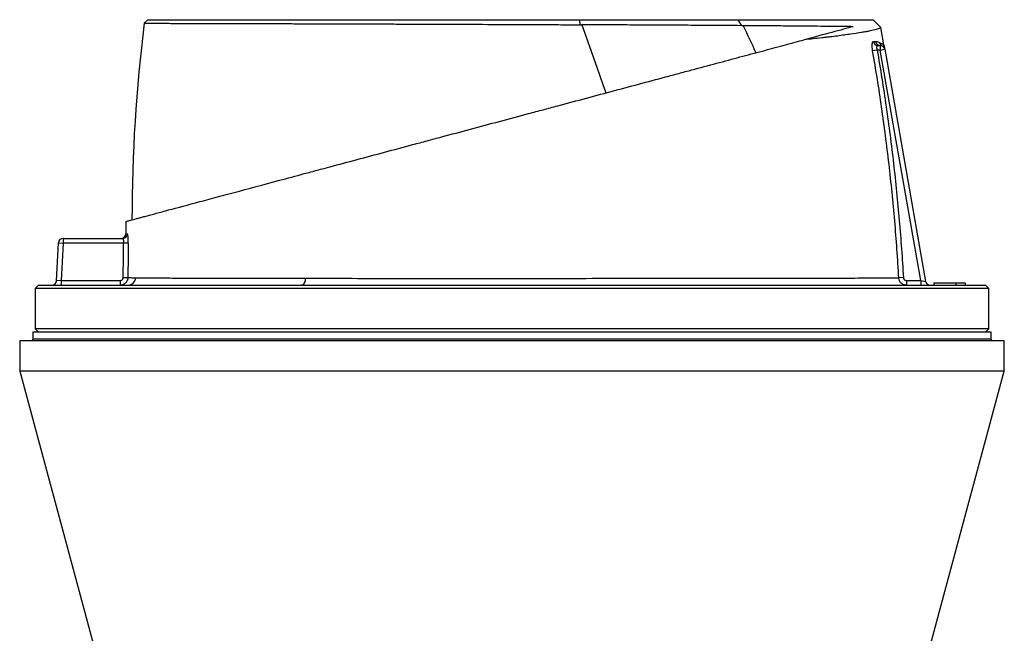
# Model space of a CAD drawing. Header units: millimetres. Extents: x 1417 to 2432, y 654 to 3299.
# Tile 3 of 5: x 1610 to 2240, y 2467 to 2859. Entities that reach past the tile are written whole.
import ezdxf

# ---------------------------------------------------------------- set-up
doc = ezdxf.new("R2010")
doc.units = ezdxf.units.MM

msp = doc.modelspace()

# ---------------------------------------------------------------- linework, layer by layer
at = {"color": 7, "linetype": 'Continuous', "lineweight": 25}
for p, q in [((1689.5, 2857.16), (1691.8, 2859.46)), ((1689.5, 2857.16), (1689.5, 2857.16)), ((1968.56, 2856.2), (1967.93, 2859.46)), ((2071.94, 2855.62), (2069.61, 2859.46)), ((2160.73, 2854.51), (2155.78, 2859.46)), ((2162.61, 2843.31), (2160.71, 2854.51)), ((2158.88, 2842.97), (2160.3, 2842.97)), ((2160.3, 2842.97), (2160.3, 2839.97)), ((2158.42, 2839.97), (2155.56, 2839.48)), ((2160.3, 2839.97), (2158.42, 2839.97)), ((2160.3, 2839.97), (2163.26, 2840.49)), ((2186.31, 2692.46), (2160.3, 2839.97)), ((2163.26, 2840.49), (2189.45, 2691.94)), ((1677.77, 2730.3), (1677.77, 2722.46)), ((1677.77, 2722.46), (1677.79, 2722.46)), ((1633.37, 2692.3), (1634.64, 2716.61)), ((1634.64, 2716.61), (1637.64, 2716.46)), ((1637.64, 2716.46), (1636.38, 2692.46)), ((1637.64, 2719.46), (1675.71, 2719.46)), ((1637.64, 2719.46), (1637.64, 2716.46)), ((1676.26, 2716.46), (1637.64, 2716.46)), ((1679.24, 2716.43), (1676.26, 2716.46)), ((1636.38, 2692.46), (1633.37, 2692.3)), ((1636.38, 2692.46), (1674.02, 2692.46)), ((1636.38, 2692.46), (1636.38, 2689.46)), ((1674.02, 2692.46), (1674.02, 2689.46)), ((1676.03, 2694.43), (1679.02, 2694.39)), ((2175.21, 2694.34), (2172.3, 2694.18)), ((2177.27, 2692.46), (2177.27, 2689.46)), ((2177.27, 2692.46), (2186.31, 2692.46)), ((2186.31, 2692.46), (2186.31, 2689.46)), ((2186.31, 2692.46), (2189.45, 2691.94)), ((2194.79, 2690.96), (2194.79, 2689.46)), ((2194.79, 2690.96), (2208.79, 2690.96)), ((2208.79, 2690.96), (2208.79, 2689.46)), ((2208.79, 2690.96), (2214.79, 2690.96)), ((2214.79, 2690.96), (2214.79, 2689.46)), ((1621.79, 2689.46), (1619.79, 2687.46)), ((1619.79, 2687.46), (1619.79, 2661.46)), ((1924.79, 2687.46), (1619.79, 2687.46)), ((1621.79, 2689.46), (1924.79, 2689.46)), ((1924.79, 2689.46), (2227.79, 2689.46)), ((2229.79, 2687.46), (1924.79, 2687.46)), ((2229.79, 2687.46), (2227.79, 2689.46)), ((2229.79, 2661.46), (2229.79, 2687.46)), ((1618.29, 2659.46), (1618.29, 2654.96)), ((2231.29, 2659.46), (1618.29, 2659.46)), ((1619.79, 2661.46), (1621.79, 2659.46)), ((1924.79, 2661.46), (1619.79, 2661.46)), ((2229.79, 2661.46), (1924.79, 2661.46)), ((2227.79, 2659.46), (2229.79, 2661.46)), ((2231.29, 2654.96), (2231.29, 2659.46)), ((1609.79, 2653.96), (1609.79, 2634.46)), ((2239.79, 2653.96), (1609.79, 2653.96)), ((2239.79, 2634.46), (2239.79, 2653.96)), ((1609.79, 2634.46), (1659.61, 2449.57)), ((2239.79, 2634.46), (1609.79, 2634.46)), ((2189.97, 2449.57), (2239.79, 2634.46))]:
    msp.add_line(p, q, dxfattribs=at)
at = {"color": 1, "linetype": 'Continuous', "lineweight": 25}
msp.add_line((2231.29, 2654.96), (1618.29, 2654.96), dxfattribs=at)
at = {"color": 7, "linetype": 'Continuous', "lineweight": 25, "flags": 128}
for points in [[(1969.49, 2856.19), (1971.42, 2850.78), (1973.35, 2845.36), (1975.27, 2839.92), (1977.19, 2834.48), (1979.1, 2829.01), (1981, 2823.54), (1982.9, 2818.06), (1984.79, 2812.56)], [(2072.67, 2855.61), (2073.7, 2853.45), (2074.73, 2851.3), (2075.75, 2849.14), (2076.77, 2846.97), (2077.79, 2844.81), (2078.8, 2842.64), (2079.81, 2840.47), (2080.82, 2838.3)], [(1792.64, 2693.89), (1792.54, 2693), (1792.37, 2692.16), (1792.11, 2691.39), (1791.79, 2690.73), (1791.41, 2690.18), (1790.99, 2689.78), (1790.53, 2689.54), (1790.06, 2689.46)]]:
    msp.add_lwpolyline(points, dxfattribs=at)
at = {"color": 7, "linetype": 'Continuous', "lineweight": 25}
for centre, radius, start, end in [((2681.63, 2731.97), 1000, 172.80845, 180.03636), ((2158.91, 2845.91), 2.94, 188.9006, 269.3779), ((2160.33, 2845.93), 2.96, 189.16658, 269.51921), ((2162.94, 2845.29), 2.94, 189.05669, 243.58379), ((2160.3, 2839.97), 3, 10, 90), ((1674.77, 2722.46), 3, 270.33559, 0.06962), ((1675.71, 2722.45), 2.99, 270.10757, 359.84871), ((1637.64, 2716.46), 3, 90, 177), ((1630.37, 2692.46), 3, 270, 357), ((1678.97, 2694.4), 4.95, 270.51821, 357.84807), ((2192.4, 2692.46), 3, 190, 270), ((1617.29, 2654.96), 1, 270, 0), ((2232.29, 2654.96), 1, 180, 270)]:
    msp.add_arc(centre, radius, start, end, dxfattribs=at)
for points, knots in [([(1689.5, 2857.16), (1689.61, 2857.15), (1689.85, 2857.16), (1690.56, 2857.15), (1691.03, 2857.15), (1692.79, 2857.15), (1694.43, 2857.15), (1697.59, 2857.14), (1698.76, 2857.14), (1700.69, 2857.13), (1701.36, 2857.13), (1702.77, 2857.13), (1703.5, 2857.13), (1707.28, 2857.11), (1710.73, 2857.11), (1718.44, 2857.09), (1722.7, 2857.08), (1729.71, 2857.06), (1732.15, 2857.06), (1737.23, 2857.04), (1739.86, 2857.03), (1747.97, 2857.01), (1753.7, 2856.99), (1765.77, 2856.96), (1772.11, 2856.94), (1782.09, 2856.91), (1785.5, 2856.9), (1790.72, 2856.89), (1792.48, 2856.88), (1796.01, 2856.87), (1797.79, 2856.86), (1806.75, 2856.84), (1814.1, 2856.81), (1829.16, 2856.76), (1836.87, 2856.74), (1848.72, 2856.7), (1852.71, 2856.68), (1858.77, 2856.66), (1860.81, 2856.66), (1864.87, 2856.64), (1866.91, 2856.63), (1877.11, 2856.59), (1885.32, 2856.56), (1901.82, 2856.5), (1910.11, 2856.46), (1922.61, 2856.41), (1926.79, 2856.39), (1933.08, 2856.37), (1935.17, 2856.36), (1939.37, 2856.34), (1941.48, 2856.33), (1947.77, 2856.3), (1951.94, 2856.28), (1960.27, 2856.24), (1964.42, 2856.22), (1968.56, 2856.2)], [0, 0, 0, 0, 0.03125, 0.03125, 0.0625, 0.0625, 0.125, 0.125, 0.15625, 0.15625, 0.171875, 0.171875, 0.1875, 0.1875, 0.25, 0.25, 0.3125, 0.3125, 0.34375, 0.34375, 0.375, 0.375, 0.4375, 0.4375, 0.5, 0.5, 0.53125, 0.53125, 0.546875, 0.546875, 0.5625, 0.5625, 0.625, 0.625, 0.6875, 0.6875, 0.71875, 0.71875, 0.734375, 0.734375, 0.75, 0.75, 0.8125, 0.8125, 0.875, 0.875, 0.90625, 0.90625, 0.921875, 0.921875, 0.9375, 0.9375, 0.96875, 0.96875, 1, 1, 1, 1]), ([(1691.8, 2859.46), (1691.81, 2859.46), (1691.84, 2859.46), (1691.9, 2859.46), (1691.96, 2859.46), (1692.03, 2859.46), (1692.11, 2859.46), (1692.2, 2859.46), (1692.29, 2859.46), (1692.4, 2859.46), (1692.52, 2859.46), (1692.64, 2859.46), (1692.78, 2859.46), (1692.92, 2859.46), (1693.08, 2859.46), (1693.24, 2859.46), (1693.41, 2859.46), (1693.59, 2859.46), (1693.78, 2859.46), (1693.98, 2859.46), (1694.18, 2859.46), (1694.4, 2859.46), (1694.63, 2859.46), (1694.86, 2859.46), (1695.11, 2859.46), (1695.36, 2859.46), (1695.62, 2859.46), (1695.89, 2859.46), (1696.18, 2859.46), (1696.47, 2859.46), (1696.76, 2859.46), (1697.07, 2859.46), (1697.39, 2859.46), (1697.72, 2859.46), (1698.05, 2859.46), (1698.4, 2859.46), (1699.15, 2859.46), (1700.37, 2859.46), (1702.18, 2859.46), (1704.17, 2859.46), (1707.04, 2859.46), (1711.04, 2859.46), (1718.28, 2859.46), (1728.86, 2859.46), (1743.84, 2859.46), (1760.91, 2859.46), (1776.69, 2859.46), (1790.13, 2859.46), (1800.6, 2859.46), (1811.42, 2859.46), (1822.54, 2859.46), (1833.9, 2859.46), (1845.5, 2859.46), (1857.31, 2859.46), (1869.33, 2859.46), (1881.49, 2859.46), (1893.75, 2859.46), (1906.1, 2859.46), (1916.43, 2859.46), (1924.7, 2859.46), (1930.88, 2859.46), (1937.06, 2859.46), (1942.09, 2859.46), (1945.99, 2859.46), (1948.75, 2859.46), (1951.51, 2859.46), (1954.26, 2859.46), (1957.01, 2859.46), (1959.75, 2859.46), (1962.48, 2859.46), (1965.21, 2859.46), (1967.02, 2859.46), (1967.93, 2859.46)], [0, 0, 0, 0, 0.003572, 0.007142, 0.010709, 0.014275, 0.017839, 0.021401, 0.024962, 0.028521, 0.032079, 0.035636, 0.039193, 0.042748, 0.046303, 0.049858, 0.053412, 0.056966, 0.06052, 0.064075, 0.067629, 0.071185, 0.07474, 0.078297, 0.081855, 0.085413, 0.088973, 0.092534, 0.096097, 0.099662, 0.103228, 0.106796, 0.110367, 0.113939, 0.117515, 0.121092, 0.124673, 0.140283, 0.155884, 0.171487, 0.187107, 0.218476, 0.249841, 0.312138, 0.374594, 0.436978, 0.49955, 0.530806, 0.562088, 0.593462, 0.624833, 0.655948, 0.687107, 0.718341, 0.749584, 0.780883, 0.812104, 0.843332, 0.874654, 0.890267, 0.90586, 0.921444, 0.937029, 0.944046, 0.951055, 0.958058, 0.965056, 0.97205, 0.97904, 0.986028, 0.993014, 1, 1, 1, 1]), ([(1967.93, 2859.46), (1977.18, 2859.46), (1986.33, 2859.46), (1999.8, 2859.46), (2004.24, 2859.46), (2013, 2859.46), (2017.31, 2859.46), (2038.56, 2859.46), (2054.6, 2859.46), (2069.61, 2859.46)], [0, 0, 0, 0, 0.250001, 0.250001, 0.375001, 0.375001, 0.500001, 0.500001, 1.000001, 1.000001, 1.000001, 1.000001]), ([(2071.94, 2855.62), (2064.4, 2855.67), (2056.56, 2855.73), (2046.4, 2855.79), (2044.35, 2855.8), (2040.21, 2855.83), (2038.13, 2855.84), (2031.84, 2855.87), (2027.59, 2855.89), (2021.13, 2855.93), (2018.97, 2855.94), (2014.6, 2855.96), (2012.4, 2855.98), (2005.79, 2856.01), (2001.34, 2856.04), (1987.88, 2856.11), (1978.76, 2856.15), (1969.49, 2856.19)], [0, 0, 0, 0, 0.25, 0.25, 0.3125, 0.3125, 0.375, 0.375, 0.5, 0.5, 0.5625, 0.5625, 0.625, 0.625, 0.75, 0.75, 1, 1, 1, 1]), ([(2069.61, 2859.46), (2070.01, 2859.46), (2070.82, 2859.46), (2072.02, 2859.46), (2073.22, 2859.46), (2074.41, 2859.46), (2075.59, 2859.46), (2076.77, 2859.46), (2077.93, 2859.46), (2079.09, 2859.46), (2080.25, 2859.46), (2081.4, 2859.46), (2082.54, 2859.46), (2083.67, 2859.46), (2084.8, 2859.46), (2085.91, 2859.46), (2087.03, 2859.46), (2089.23, 2859.46), (2092.49, 2859.46), (2096.7, 2859.46), (2100.79, 2859.46), (2106.1, 2859.46), (2112.43, 2859.46), (2119.49, 2859.46), (2125.97, 2859.46), (2131.86, 2859.46), (2137.13, 2859.46), (2141.8, 2859.46), (2145.83, 2859.46), (2148.64, 2859.46), (2150.56, 2859.46), (2151.82, 2859.46), (2152.91, 2859.46), (2153.67, 2859.46), (2154.17, 2859.46), (2154.49, 2859.46), (2154.78, 2859.46), (2155.03, 2859.46), (2155.25, 2859.46), (2155.44, 2859.46), (2155.58, 2859.46), (2155.7, 2859.46), (2155.75, 2859.46), (2155.78, 2859.46)], [0, 0, 0, 0, 0.007838, 0.015672, 0.023502, 0.031329, 0.039153, 0.046974, 0.054793, 0.06261, 0.070425, 0.078239, 0.086052, 0.093864, 0.101677, 0.109489, 0.117302, 0.125116, 0.156296, 0.187422, 0.218516, 0.249602, 0.312314, 0.374899, 0.437373, 0.499769, 0.562037, 0.624234, 0.686994, 0.749664, 0.780942, 0.812191, 0.843434, 0.874698, 0.888628, 0.90255, 0.916468, 0.930383, 0.944298, 0.958215, 0.972136, 0.986063, 1, 1, 1, 1]), ([(2143.08, 2854.98), (2139.27, 2855.02), (2134.92, 2855.06), (2125.15, 2855.16), (2119.75, 2855.21), (2112.33, 2855.28), (2110.82, 2855.3), (2107.72, 2855.32), (2106.13, 2855.34), (2101.3, 2855.38), (2097.97, 2855.41), (2087.67, 2855.49), (2080.38, 2855.55), (2072.67, 2855.61)], [0, 0, 0, 0, 0.25, 0.25, 0.5, 0.5, 0.5625, 0.5625, 0.625, 0.625, 0.75, 0.75, 1, 1, 1, 1]), ([(2143.08, 2854.98), (2139.28, 2853.96), (2134.75, 2852.75), (2124.3, 2849.95), (2118.38, 2848.36), (2111.77, 2846.59)], [0, 0, 0, 0, 0.5, 0.5, 1, 1, 1, 1]), ([(2160.73, 2854.51), (2160.74, 2854.41), (2160.69, 2854.32), (2160.46, 2854.11), (2160.27, 2854), (2159.52, 2853.65), (2158.76, 2853.4), (2156.7, 2852.84), (2155.41, 2852.55), (2153.46, 2852.15), (2153.05, 2852.07), (2152.21, 2851.91), (2151.76, 2851.83), (2150.39, 2851.58), (2149.42, 2851.41), (2146.3, 2850.88), (2143.97, 2850.52), (2138.84, 2849.78), (2136.02, 2849.4), (2131.44, 2848.81), (2129.85, 2848.61), (2127.37, 2848.31), (2126.53, 2848.21), (2124.81, 2848.01), (2123.94, 2847.91), (2119.5, 2847.4), (2115.74, 2847), (2111.77, 2846.59)], [0, 0, 0, 0, 0.0625, 0.0625, 0.125, 0.125, 0.25, 0.25, 0.375, 0.375, 0.40625, 0.40625, 0.4375, 0.4375, 0.5, 0.5, 0.625, 0.625, 0.75, 0.75, 0.8125, 0.8125, 0.84375, 0.84375, 0.875, 0.875, 1, 1, 1, 1]), ([(1677.77, 2730.3), (1677.77, 2730.3), (1678.02, 2730.37), (1679.05, 2730.64), (1679.83, 2730.85), (1681.85, 2731.39), (1683.09, 2731.72), (1685.2, 2732.29), (1685.95, 2732.49), (1687.13, 2732.81), (1687.53, 2732.91), (1688.37, 2733.14), (1689.67, 2733.49), (1691.12, 2733.88), (1692.66, 2734.29), (1693.2, 2734.43), (1694.29, 2734.72), (1694.85, 2734.87), (1697.72, 2735.64), (1700.25, 2736.32), (1708.51, 2738.54), (1714.93, 2740.26), (1725.94, 2743.21), (1729.85, 2744.25), (1735.03, 2745.64), (1736.08, 2745.92), (1738.2, 2746.49), (1739.28, 2746.78), (1742.53, 2747.65), (1744.74, 2748.24), (1756.01, 2751.26), (1765.7, 2753.86), (1781.15, 2758), (1786.45, 2759.42), (1793.27, 2761.25), (1794.64, 2761.61), (1797.39, 2762.35), (1798.77, 2762.72), (1802.93, 2763.84), (1805.73, 2764.58), (1814.16, 2766.84), (1819.87, 2768.37), (1831.44, 2771.48), (1837.31, 2773.05), (1849.21, 2776.24), (1855.24, 2777.85), (1862.88, 2779.9), (1864.42, 2780.31), (1867.48, 2781.13), (1869.02, 2781.54), (1873.63, 2782.78), (1876.7, 2783.6), (1885.93, 2786.07), (1892.09, 2787.73), (1904.44, 2791.03), (1910.62, 2792.69), (1923.01, 2796.01), (1929.21, 2797.67), (1938.53, 2800.17), (1941.64, 2801), (1947.86, 2802.67), (1950.98, 2803.5), (1966.46, 2807.65), (1978.57, 2810.9), (1996.33, 2815.66), (2002.19, 2817.23), (2013.77, 2820.33), (2019.49, 2821.86), (2026.55, 2823.75), (2027.96, 2824.13), (2030.77, 2824.88), (2032.17, 2825.26), (2036.33, 2826.37), (2039.07, 2827.11), (2047.18, 2829.28), (2052.44, 2830.69), (2062.68, 2833.43), (2067.66, 2834.77), (2077.33, 2837.36), (2082.02, 2838.62), (2088.84, 2840.44), (2091.08, 2841.04), (2094.37, 2841.93), (2095.46, 2842.22), (2097.62, 2842.8), (2098.69, 2843.08), (2103.97, 2844.5), (2107.98, 2845.57), (2111.77, 2846.59)], [0, 0, 0, 0, 0.03125, 0.03125, 0.0625, 0.0625, 0.09375, 0.09375, 0.109375, 0.109375, 0.117188, 0.117188, 0.125, 0.140625, 0.140625, 0.148437, 0.148437, 0.15625, 0.15625, 0.1875, 0.1875, 0.25, 0.25, 0.28125, 0.28125, 0.289062, 0.289062, 0.296875, 0.296875, 0.3125, 0.3125, 0.375, 0.375, 0.40625, 0.40625, 0.414062, 0.414062, 0.421875, 0.421875, 0.4375, 0.4375, 0.46875, 0.46875, 0.5, 0.5, 0.53125, 0.53125, 0.539062, 0.539062, 0.546875, 0.546875, 0.5625, 0.5625, 0.59375, 0.59375, 0.625, 0.625, 0.65625, 0.65625, 0.671875, 0.671875, 0.6875, 0.6875, 0.75, 0.75, 0.78125, 0.78125, 0.8125, 0.8125, 0.820312, 0.820312, 0.828125, 0.828125, 0.84375, 0.84375, 0.875, 0.875, 0.90625, 0.90625, 0.9375, 0.9375, 0.953125, 0.953125, 0.960937, 0.960937, 0.96875, 0.96875, 1, 1, 1, 1]), ([(2155.56, 2839.48), (2155.5, 2839.87), (2155.44, 2840.25), (2155.37, 2840.83), (2155.35, 2841.02), (2155.31, 2841.4), (2155.28, 2841.77), (2155.26, 2842.12), (2155.25, 2842.47), (2155.25, 2842.64), (2155.25, 2843.13), (2155.26, 2843.44), (2155.3, 2843.99), (2155.33, 2844.25), (2155.42, 2844.68), (2155.47, 2844.86), (2155.57, 2845.09), (2155.6, 2845.15), (2155.67, 2845.26), (2155.71, 2845.31), (2155.83, 2845.42), (2155.91, 2845.46), (2156, 2845.46)], [0, 0, 0, 0, 0.125, 0.125, 0.1875, 0.1875, 0.25, 0.3125, 0.3125, 0.375, 0.375, 0.5, 0.5, 0.625, 0.625, 0.75, 0.75, 0.8125, 0.8125, 0.875, 0.875, 1, 1, 1, 1]), ([(2157.41, 2845.46), (2157.9, 2845.46), (2158.37, 2845.39), (2159.24, 2845.18), (2159.65, 2845.02), (2160.03, 2844.83)], [0, 0, 0, 0, 0.5, 0.5, 1, 1, 1, 1]), ([(2158.88, 2842.97), (2158.79, 2842.97), (2158.71, 2842.95), (2158.56, 2842.89), (2158.48, 2842.83), (2158.36, 2842.69), (2158.3, 2842.6), (2158.21, 2842.39), (2158.17, 2842.26), (2158.12, 2841.98), (2158.11, 2841.83), (2158.11, 2841.49), (2158.12, 2841.31), (2158.17, 2840.94), (2158.2, 2840.75), (2158.3, 2840.36), (2158.36, 2840.17), (2158.42, 2839.97)], [0, 0, 0, 0, 0.125, 0.125, 0.25, 0.25, 0.375, 0.375, 0.5, 0.5, 0.625, 0.625, 0.75, 0.75, 0.875, 0.875, 1, 1, 1, 1]), ([(2160.03, 2844.83), (2160.48, 2844.61), (2160.87, 2844.42), (2161.54, 2844.08), (2161.83, 2843.92), (2162.29, 2843.63), (2162.47, 2843.5), (2162.72, 2843.23), (2162.8, 2843.1), (2162.82, 2842.97)], [0, 0, 0, 0, 0.25, 0.25, 0.5, 0.5, 0.75, 0.75, 1, 1, 1, 1]), ([(2161.63, 2842.66), (2161.85, 2842.55), (2162.04, 2842.5), (2162.36, 2842.47), (2162.48, 2842.49), (2162.77, 2842.62), (2162.85, 2842.79), (2162.82, 2842.97)], [0, 0, 0, 0, 0.25, 0.25, 0.5, 0.5, 1, 1, 1, 1]), ([(2162.82, 2842.97), (2162.84, 2842.86), (2162.88, 2842.64), (2162.93, 2842.33), (2162.99, 2841.99), (2163.05, 2841.64), (2163.12, 2841.26), (2163.17, 2840.95), (2163.21, 2840.74), (2163.23, 2840.62), (2163.25, 2840.55), (2163.25, 2840.5), (2163.25, 2840.5), (2163.26, 2840.49)], [0, 0, 0, 0, 0.09106, 0.1744, 0.25002, 0.380163, 0.499965, 0.629321, 0.749884, 0.815985, 0.879699, 0.941034, 1, 1, 1, 1]), ([(2172.3, 2694.18), (2171.61, 2706.35), (2170.73, 2718.52), (2168.64, 2742.82), (2167.41, 2754.95), (2164.62, 2779.18), (2163.05, 2791.28), (2159.56, 2815.42), (2157.65, 2827.46), (2155.56, 2839.48)], [0, 0, 0, 0, 0.25, 0.25, 0.5, 0.5, 0.75, 0.75, 1, 1, 1, 1]), ([(2158.42, 2839.97), (2160.51, 2827.93), (2162.43, 2815.86), (2165.93, 2791.66), (2167.5, 2779.54), (2170.3, 2755.26), (2171.53, 2743.09), (2173.63, 2718.74), (2174.51, 2706.55), (2175.21, 2694.34)], [0, 0, 0, 0, 0.25, 0.25, 0.5, 0.5, 0.75, 0.75, 1, 1, 1, 1]), ([(1679.24, 2716.43), (1679.25, 2716.83), (1679.25, 2717.22), (1679.24, 2717.99), (1679.23, 2718.37), (1679.21, 2718.91), (1679.2, 2719.08), (1679.18, 2719.43), (1679.17, 2719.6), (1679.14, 2720.09), (1679.12, 2720.39), (1679.07, 2720.95), (1679.04, 2721.2), (1678.97, 2721.64), (1678.94, 2721.83), (1678.89, 2722.05), (1678.87, 2722.12), (1678.84, 2722.24), (1678.82, 2722.29), (1678.77, 2722.4), (1678.74, 2722.44), (1678.7, 2722.44)], [0, 0, 0, 0, 0.125, 0.125, 0.25, 0.25, 0.3125, 0.3125, 0.375, 0.375, 0.5, 0.5, 0.625, 0.625, 0.75, 0.75, 0.8125, 0.8125, 0.875, 0.875, 1, 1, 1, 1]), ([(1675.71, 2719.46), (1675.75, 2719.46), (1675.78, 2719.44), (1675.85, 2719.36), (1675.89, 2719.3), (1675.95, 2719.16), (1675.99, 2719.07), (1676.05, 2718.85), (1676.08, 2718.72), (1676.13, 2718.45), (1676.16, 2718.3), (1676.2, 2717.97), (1676.22, 2717.8), (1676.26, 2717.25), (1676.27, 2716.86), (1676.26, 2716.46)], [0, 0, 0, 0, 0.125, 0.125, 0.25, 0.25, 0.375, 0.375, 0.5, 0.5, 0.625, 0.625, 0.75, 0.75, 1, 1, 1, 1]), ([(1674.02, 2692.46), (1674.29, 2692.46), (1674.55, 2692.51), (1675.03, 2692.7), (1675.25, 2692.85), (1675.53, 2693.12), (1675.61, 2693.22), (1675.76, 2693.44), (1675.82, 2693.55), (1675.92, 2693.79), (1675.96, 2693.92), (1676.02, 2694.17), (1676.03, 2694.3), (1676.03, 2694.43)], [0, 0, 0, 0, 0.25, 0.25, 0.5, 0.5, 0.625, 0.625, 0.75, 0.75, 0.875, 0.875, 1, 1, 1, 1]), ([(1679.02, 2694.39), (1679.02, 2694.07), (1678.98, 2693.74), (1678.88, 2693.27), (1678.84, 2693.11), (1678.74, 2692.8), (1678.68, 2692.65), (1678.49, 2692.2), (1678.34, 2691.92), (1677.98, 2691.38), (1677.76, 2691.13), (1677.3, 2690.67), (1677.05, 2690.47), (1676.51, 2690.11), (1676.22, 2689.95), (1675.63, 2689.71), (1675.32, 2689.61), (1674.67, 2689.49), (1674.35, 2689.46), (1674.02, 2689.46)], [0, 0, 0, 0, 0.125, 0.125, 0.1875, 0.1875, 0.25, 0.25, 0.375, 0.375, 0.5, 0.5, 0.625, 0.625, 0.75, 0.75, 0.875, 0.875, 1, 1, 1, 1]), ([(1679.02, 2694.39), (1679.53, 2694.37), (1680.21, 2694.33), (1681.84, 2694.27), (1682.8, 2694.24), (1683.91, 2694.22)], [0, 0, 0, 0, 0.5, 0.5, 1, 1, 1, 1]), ([(1683.91, 2694.22), (1684.31, 2694.21), (1684.73, 2694.21), (1685.62, 2694.19), (1686.09, 2694.19), (1687.58, 2694.17), (1688.67, 2694.17), (1692.23, 2694.14), (1694.99, 2694.13), (1701.29, 2694.1), (1704.82, 2694.09), (1710.72, 2694.07), (1712.78, 2694.06), (1716.03, 2694.05), (1717.14, 2694.05), (1719.39, 2694.04), (1720.54, 2694.04), (1726.39, 2694.02), (1731.39, 2694.01), (1741.99, 2693.98), (1747.61, 2693.97), (1756.5, 2693.95), (1759.54, 2693.94), (1764.22, 2693.93), (1765.8, 2693.93), (1768.99, 2693.92), (1770.61, 2693.92), (1775.53, 2693.91), (1778.87, 2693.91), (1785.66, 2693.9), (1789.12, 2693.89), (1792.64, 2693.89)], [0, 0, 0, 0, 0.03125, 0.03125, 0.0625, 0.0625, 0.125, 0.125, 0.25, 0.25, 0.375, 0.375, 0.4375, 0.4375, 0.46875, 0.46875, 0.5, 0.5, 0.625, 0.625, 0.75, 0.75, 0.8125, 0.8125, 0.84375, 0.84375, 0.875, 0.875, 0.9375, 0.9375, 1, 1, 1, 1]), ([(1792.64, 2693.89), (1801.24, 2693.88), (1810.05, 2693.88), (1828.1, 2693.87), (1837.33, 2693.87), (1851.49, 2693.87), (1856.26, 2693.87), (1865.92, 2693.87), (1870.8, 2693.87), (1885.6, 2693.87), (1895.48, 2693.87), (1915.27, 2693.87), (1925.18, 2693.87), (1940.07, 2693.87), (1945.04, 2693.87), (1952.5, 2693.87), (1954.98, 2693.87), (1959.96, 2693.87), (1962.45, 2693.87), (1974.83, 2693.87), (1984.55, 2693.88), (2003.64, 2693.88), (2013.01, 2693.89), (2026.8, 2693.9), (2031.35, 2693.9), (2038.1, 2693.9), (2040.34, 2693.91), (2044.8, 2693.91), (2047.01, 2693.91), (2057.93, 2693.92), (2066.3, 2693.93), (2082.36, 2693.95), (2090.04, 2693.96), (2101.03, 2693.98), (2104.61, 2693.99), (2109.84, 2694), (2111.56, 2694), (2114.94, 2694.01), (2116.59, 2694.02), (2124.72, 2694.03), (2130.74, 2694.05), (2141.8, 2694.08), (2146.85, 2694.09), (2153.7, 2694.11), (2155.86, 2694.12), (2159.92, 2694.13), (2161.81, 2694.14), (2167.03, 2694.16), (2169.95, 2694.17), (2172.3, 2694.18)], [0, 0, 0, 0, 0.0625, 0.0625, 0.125, 0.125, 0.15625, 0.15625, 0.1875, 0.1875, 0.25, 0.25, 0.3125, 0.3125, 0.34375, 0.34375, 0.359375, 0.359375, 0.375, 0.375, 0.4375, 0.4375, 0.5, 0.5, 0.53125, 0.53125, 0.546875, 0.546875, 0.5625, 0.5625, 0.625, 0.625, 0.6875, 0.6875, 0.71875, 0.71875, 0.734375, 0.734375, 0.75, 0.75, 0.8125, 0.8125, 0.875, 0.875, 0.90625, 0.90625, 0.9375, 0.9375, 1, 1, 1, 1]), ([(2177.27, 2689.46), (2176.95, 2689.46), (2176.64, 2689.49), (2176.03, 2689.6), (2175.72, 2689.69), (2175.14, 2689.93), (2174.86, 2690.07), (2174.33, 2690.41), (2174.08, 2690.6), (2173.63, 2691.04), (2173.42, 2691.27), (2173.05, 2691.78), (2172.89, 2692.06), (2172.63, 2692.63), (2172.52, 2692.93), (2172.37, 2693.54), (2172.32, 2693.86), (2172.3, 2694.18)], [0, 0, 0, 0, 0.125, 0.125, 0.25, 0.25, 0.375, 0.375, 0.5, 0.5, 0.625, 0.625, 0.75, 0.75, 0.875, 0.875, 1, 1, 1, 1]), ([(2175.21, 2694.34), (2175.23, 2694.09), (2175.29, 2693.83), (2175.46, 2693.49), (2175.53, 2693.38), (2175.68, 2693.17), (2175.77, 2693.08), (2175.96, 2692.91), (2176.06, 2692.83), (2176.28, 2692.7), (2176.39, 2692.64), (2176.75, 2692.5), (2177.01, 2692.46), (2177.27, 2692.46)], [0, 0, 0, 0, 0.25, 0.25, 0.375, 0.375, 0.5, 0.5, 0.625, 0.625, 0.75, 0.75, 1, 1, 1, 1])]:
    msp.add_open_spline(points, degree=3, knots=knots, dxfattribs=at)
for points in [[(1968.56, 2856.2), (1968.87, 2856.2), (1969.18, 2856.19), (1969.49, 2856.19)], [(2072.67, 2855.61), (2072.43, 2855.61), (2072.18, 2855.61), (2071.94, 2855.62)], [(2156, 2845.46), (2156.5, 2845.46), (2156.97, 2845.46), (2157.41, 2845.46)], [(1676.03, 2694.43), (1676.12, 2701.77), (1676.2, 2709.11), (1676.26, 2716.46)], [(1679.24, 2716.43), (1679.18, 2709.08), (1679.11, 2701.74), (1679.02, 2694.39)]]:
    msp.add_open_spline(points, degree=3, dxfattribs=at)
at = {"color": 1, "linetype": 'Continuous', "lineweight": 25}
msp.add_open_spline([(1677.79, 2722.46), (1677.82, 2722.46), (1677.9, 2722.45), (1678.43, 2722.45), (1678.7, 2722.44)], degree=3, knots=[0, 0, 0, 0, 0.478473, 1, 1, 1, 1], dxfattribs=at)

doc.saveas('drawing.dxf')
